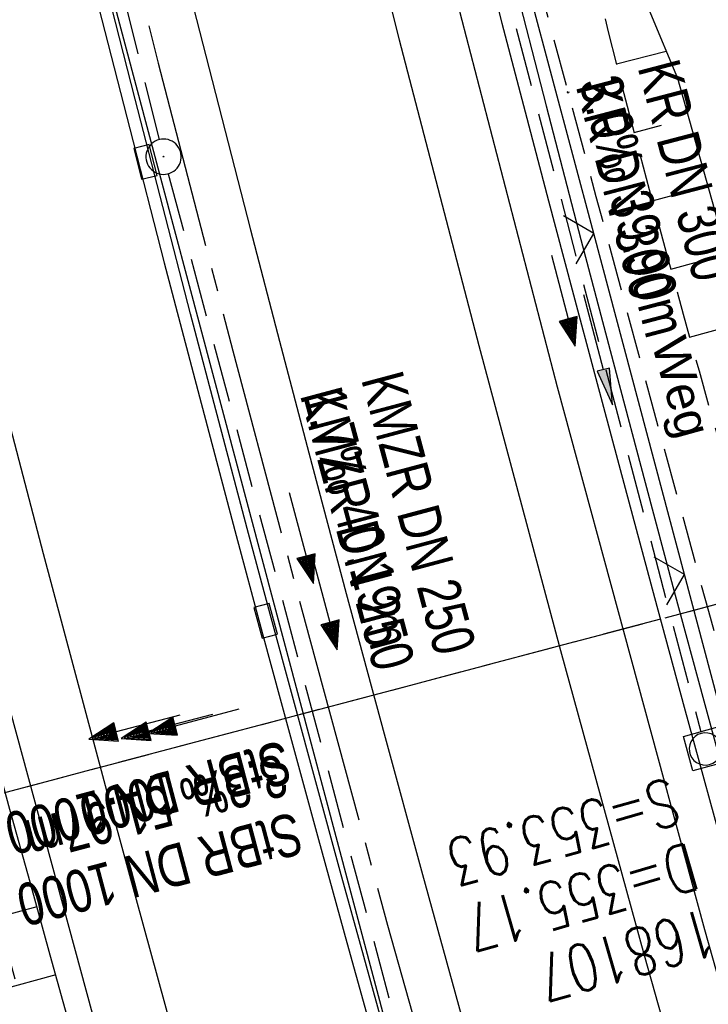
# Model space of a CAD drawing. Extents: x 508896 to 509497, y 457065 to 458031.
# Tile 27 of 45: x 509076 to 509106, y 457753 to 457795. Entities that reach past the tile are written whole.
import ezdxf

# ---------------------------------------------------------------- set-up
doc = ezdxf.new("R2010")
doc.units = 0
doc.header["$LTSCALE"] = 10
doc.header["$MEASUREMENT"] = 0
for name, pattern in [('ACAD_ISO16W100', [73, 15, -6.5, 15, -6.5, 15, -7, 1, -7]), ('ACHSE', [5.5, 4, -0.5, 0.5, -0.5]), ('AUSGEZOGEN', [0]), ('LT00', [0]), ('LT11', [0.3, 0.2, -0.1]), ('LT12', [0.4, 0.3, -0.1]), ('STRICHLINIE2', [0.375, 0.25, -0.125])]:
    doc.linetypes.add(name, pattern=pattern)
doc.layers.get('0').update_dxf_attribs({"linetype": 'LT00'})
for name, color, linetype in [('--EK_FBR', 1, 'LT00'), ('--EK_Halt-Pfeil', 4, 'LT00'), ('--EK_Haltung', 7, 'STRICHLINIE2'), ('--EK_Haltung-Text', 140, 'LT00'), ('--EK_Schacht-Text', 5, 'LT00'), ('--EL_Halt-Pfeil', 4, 'LT00'), ('--EL_Haltung', 182, 'STRICHLINIE2'), ('--EL_Haltung-Text', 182, 'LT00'), ('-AX-093', 35, 'ACHSE'), ('BAB-KABEL', 220, 'ACAD_ISO16W100'), ('DL', 182, 'LT12'), ('DL_PFEIL', 201, 'LT00'), ('DL_TEXT', 182, 'LT00'), ('FELDWEG_TEXT', 250, 'Continuous'), ('PFEIL', 140, 'AUSGEZOGEN'), ('V113_AFBR_BAB', 250, 'LT00'), ('V113_BOESCH', 250, 'LT00'), ('V113_BOSCHUNG', 250, 'LT00'), ('V113_FELDWEG', 250, 'LT11'), ('V113_GRABEN', 250, 'LT00'), ('V113_H_BORD', 8, 'LT00'), ('V113_KA_MULD', 182, 'LT00'), ('V113_KA_PRUF', 182, 'LT00'), ('V113_LD_MARK', 250, 'LT00'), ('V113_RINNE', 182, 'LT00'), ('V113_SINKK', 182, 'LT00'), ('V113_ZAUN', 40, 'LT00')]:
    doc.layers.add(name, color=color, linetype=linetype)
doc.styles.add('Beschrift', font='ARIAL.TTF')
doc.styles.add('Haltungsbeschriftung', font='ARIAL.TTF', dxfattribs={"width": 0.75})
doc.styles.add('schachtbeschriftung', font='romans.shx', dxfattribs={"width": 0.75, "height": 2})

# ---------------------------------------------------------------- blocks, each defined once
blk = doc.blocks.new('Pfreil3')
at = {"layer": 'PFEIL'}
blk.add_hatch(color=256, dxfattribs=at).paths.add_polyline_path([(-1.549, 0.273), (-1.549, -0.273), (0, 0)])
for p, q in [((-1.549, 0), (-4.831, 0)), ((-1.549, -0.273), (-1.549, 0.273)), ((-1.549, 0.273), (0, 0)), ((0, 0), (-1.549, -0.273))]:
    blk.add_line(p, q, dxfattribs=at)
blk = doc.blocks.new('SYMB0003')
at = {"color": 0, "linetype": 'ByBlock'}
for p, q in [((-0.015712, 0), (0.010166, 0.012015)), ((0, -0.021257), (-0.015712, 0)), ((0.010166, 0.012015), (0, -0.021257))]:
    blk.add_line(p, q, dxfattribs=at)
for points in [[(-0.031395, 0.499013), (-0.093691, 0.491144), (-0.154509, 0.475528), (-0.21289, 0.452414), (-0.267913, 0.422164), (-0.318712, 0.385257), (-0.364484, 0.342274), (-0.404509, 0.293893), (-0.438154, 0.240877), (-0.464888, 0.184062), (-0.484292, 0.124345), (-0.496058, 0.062667), (-0.5, 0)], [(0.5, 0), (0.496057, 0.062667), (0.484292, 0.124345), (0.464888, 0.184062), (0.438153, 0.240877), (0.404509, 0.293893), (0.364484, 0.342274), (0.318712, 0.385257), (0.267913, 0.422164), (0.21289, 0.452414), (0.154509, 0.475528), (0.093691, 0.491144), (0.031395, 0.499013), (-0.031395, 0.499013)], [(-0.5, 0), (-0.496058, -0.062667), (-0.484292, -0.124345), (-0.464888, -0.184062), (-0.438154, -0.240877), (-0.404509, -0.293893), (-0.364485, -0.342274), (-0.318712, -0.385257), (-0.267914, -0.422164), (-0.21289, -0.452414), (-0.154509, -0.475529), (-0.093691, -0.491144), (-0.031395, -0.499014), (0.031395, -0.499014)], [(0.031395, -0.499014), (0.093691, -0.491144), (0.154509, -0.475529), (0.21289, -0.452414), (0.267914, -0.422164), (0.318712, -0.385257), (0.364485, -0.342274), (0.404509, -0.293893), (0.438154, -0.240877), (0.464889, -0.184062), (0.484292, -0.124345), (0.496058, -0.062667), (0.5, 0)]]:
    blk.add_lwpolyline(points, dxfattribs=at)
blk = doc.blocks.new('SYMB0011')
at = {"color": 0, "linetype": 'ByBlock'}
for p, q in [((0.5, 0), (-0.5, 0)), ((0, 0.5), (0, -0.5))]:
    blk.add_line(p, q, dxfattribs=at)
blk = doc.blocks.new('SYMB0024')
at = {"color": 0, "linetype": 'ByBlock'}
for p, q in [((-0.5, 0.5), (0, 0)), ((0, 0), (0.5, 0.5))]:
    blk.add_line(p, q, dxfattribs=at)
blk = doc.blocks.new('SYMB0652')
at = {"color": 0, "linetype": 'ByBlock'}
blk.add_lwpolyline([(-0.15, -0.075), (0.15, -0.075), (0.15, 0.075), (-0.15, 0.075), (-0.15, -0.075)], dxfattribs=at)
blk = doc.blocks.new('SYMB1210')
at = {"color": 0, "linetype": 'ByBlock'}
blk.add_line((0.018815, -0.179014), (0.055623, -0.17119), dxfattribs=at)
for points in [[(-0.2, -0.2), (-0.2, 0.2), (0.2, 0.2), (0.2, -0.2), (-0.2, -0.2)], [(0.018815, 0.179014), (-0.018815, 0.179014), (-0.055623, 0.17119), (-0.09, 0.155885), (-0.120444, 0.133766), (-0.145623, 0.105801), (-0.164438, 0.073213), (-0.176067, 0.037424), (-0.18, 0)], [(0.18, 0), (0.176067, 0.037424), (0.164438, 0.073213), (0.145623, 0.105801), (0.120444, 0.133766), (0.09, 0.155885), (0.055623, 0.17119), (0.018815, 0.179014)], [(-0.18, 0), (-0.176067, -0.037424), (-0.164438, -0.073213), (-0.145623, -0.105801), (-0.120444, -0.133766), (-0.09, -0.155885), (-0.055623, -0.17119), (-0.018815, -0.179014), (0.018815, -0.179014)], [(0.055623, -0.17119), (0.09, -0.155885), (0.120444, -0.133766), (0.145623, -0.105801), (0.164438, -0.073213), (0.176067, -0.037424), (0.18, 0)]]:
    blk.add_lwpolyline(points, dxfattribs=at)
blk = doc.blocks.new('SYMB0070')
at = {"color": 0, "linetype": 'ByBlock'}
for p, q in [((-0.5, 0), (0.2, 0)), ((0.5, 0), (0.2, 0.1)), ((0.2, 0.1), (0.2, 0)), ((0.468, 0), (0.21, 0.086)), ((0.21, 0.086), (0.21, -0.086)), ((0.21, -0.086), (0.468, 0)), ((0.22, -0.072), (0.437, 0)), ((0.23, -0.058), (0.405, 0)), ((0.24, -0.045), (0.374, 0)), ((0.342, 0), (0.25, 0.031)), ((0.25, 0.031), (0.25, -0.031)), ((0.25, -0.031), (0.342, 0)), ((0.26, -0.017), (0.31, 0)), ((0.27, -0.003), (0.279, 0))]:
    blk.add_line(p, q, dxfattribs=at)
for points in [[(0.2, 0), (0.2, -0.1), (0.5, 0)], [(0.437, 0), (0.22, 0.072), (0.22, -0.072)], [(0.405, 0), (0.23, 0.058), (0.23, -0.058)], [(0.374, 0), (0.24, 0.045), (0.24, -0.045)], [(0.31, 0), (0.26, 0.017), (0.26, -0.017)], [(0.279, 0), (0.27, 0.003), (0.27, -0.003)]]:
    blk.add_lwpolyline(points, dxfattribs=at)

msp = doc.modelspace()

# ---------------------------------------------------------------- linework, layer by layer
at = {"layer": '--EK_FBR'}
for points in [[(509118.866, 457710.525), (509111.875, 457733.915), (509105.573, 457756.287), (509099.311, 457779.351), (509093.246, 457802.736), (509088.446, 457822.548), (509082.751, 457846.651), (509077.808, 457868.846), (509072.927, 457892.132), (509068.281, 457915.614), (509064, 457939.002), (509059.781, 457963.33), (509056.225, 457985.851), (509055.658, 457989.641)], [(509093.657, 457704.002), (509086.933, 457726.568), (509080.559, 457749.081), (509074.608, 457770.998), (509068.782, 457793.524), (509062.994, 457817.153), (509057.11, 457842.371), (509053.614, 457857.897), (509049.251, 457878.459), (509044.777, 457900.436), (509040.408, 457923.488), (509036.279, 457946.653), (509032.268, 457970.926), (509030.876, 457980.072)]]:
    msp.add_lwpolyline(points, dxfattribs=at)
at = {"layer": '--EK_FBR', "color": 2}
msp.add_lwpolyline([(509083.854, 457795.517), (509085.065, 457790.774), (509086.285, 457786.033), (509087.515, 457781.295), (509088.758, 457776.56), (509090.347, 457770.582), (509091.956, 457764.609), (509093.584, 457758.641), (509095.23, 457752.678), (509096.715, 457747.351), (509098.214, 457742.027), (509099.727, 457736.707), (509101.255, 457731.392), (509102.957, 457725.537)], dxfattribs=at)
at = {"layer": '--EK_Haltung'}
for p, q in [((509082.413, 457789.866), (509073.203, 457827.074)), ((509095.66, 457801.841), (509105.401, 457764.699)), ((509082.787, 457788.413), (509092.788, 457751.043)), ((509114.558, 457772.364), (509065.773, 457759.445))]:
    msp.add_line(p, q, dxfattribs=at)
at = {"layer": '--EL_Haltung'}
for p, q in [((509082.413, 457789.866), (509073.203, 457827.074)), ((509095.66, 457801.841), (509105.401, 457764.699)), ((509082.787, 457788.413), (509092.788, 457751.043)), ((509114.558, 457772.364), (509065.773, 457759.445))]:
    msp.add_line(p, q, dxfattribs=at)
at = {"layer": '-AX-093', "ltscale": 0.2}
msp.add_lwpolyline([(509043.273, 457984.858), (509044.222, 457978.663), (509046.216, 457966.188), (509048.288, 457953.726), (509050.439, 457941.277), (509052.669, 457928.842), (509054.977, 457916.422), (509057.364, 457904.016), (509059.83, 457891.626), (509062.374, 457879.251), (509064.996, 457866.893), (509067.697, 457854.552), (509070.475, 457842.228), (509073.332, 457829.922), (509076.266, 457817.634), (509079.279, 457805.365), (509082.369, 457793.116), (509085.536, 457780.886), (509088.781, 457768.676), (509092.103, 457756.488), (509095.502, 457744.32), (509098.978, 457732.175), (509102.531, 457720.051)], dxfattribs=at)
at = {"layer": 'BAB-KABEL', "ltscale": 0.03, "flags": 128}
msp.add_lwpolyline([(509027.439, 457978.744), (509029.992, 457962.287), (509036.078, 457925.561), (509042.53, 457891.088), (509050.199, 457856.608), (509058.308, 457823.548), (509063.573, 457801.983), (509070.716, 457774.03), (509076.001, 457755.232), (509080.344, 457739.422), (509090.908, 457703.838), (509097.734, 457681.362), (509107.502, 457647.716), (509111.875, 457634.115), (509120.021, 457610.435), (509126.819, 457590.343), (509133.907, 457568.294), (509141.674, 457548.685), (509152.536, 457521.068), (509161.517, 457500.799), (509168.375, 457485.506), (509176.765, 457466.898), (509181.801, 457454.992), (509189.699, 457436.662), (509196.246, 457421.569), (509205.148, 457401.069), (509215.566, 457378.886), (509222.29, 457363.753), (509225.647, 457356.877), (509234.558, 457339.558), (509240.768, 457328.992), (509247.494, 457315.697), (509253.706, 457303.621), (509259.411, 457292.888), (509271.508, 457267.522), (509283.446, 457244.117), (509295.196, 457221.979), (509305.267, 457201.686), (509314.935, 457182.403), (509327.66, 457157.094), (509343.187, 457126.022), (509350.453, 457111.908)], dxfattribs=at)
at = {"layer": 'DL'}
msp.add_line((509114.51, 457772.351), (509065.822, 457759.458), dxfattribs=at)
at = {"layer": 'V113_AFBR_BAB'}
for points in [[(509118.866, 457710.525), (509111.875, 457733.915), (509105.573, 457756.287), (509099.311, 457779.351), (509093.246, 457802.736), (509088.446, 457822.548), (509082.751, 457846.651), (509077.808, 457868.846), (509072.927, 457892.132), (509068.281, 457915.614), (509064, 457939.002), (509059.781, 457963.33), (509056.225, 457985.851), (509055.658, 457989.641)], [(509093.657, 457704.002), (509086.933, 457726.568), (509080.559, 457749.081), (509074.608, 457770.998), (509068.782, 457793.524), (509062.994, 457817.153), (509057.11, 457842.371), (509053.614, 457857.897), (509049.251, 457878.459), (509044.777, 457900.436), (509040.408, 457923.488), (509036.279, 457946.653), (509032.268, 457970.926), (509030.876, 457980.072)]]:
    msp.add_lwpolyline(points, dxfattribs=at)
at = {"layer": 'V113_AFBR_BAB', "color": 0}
msp.add_lwpolyline([(509083.854, 457795.517), (509085.065, 457790.774), (509086.285, 457786.033), (509087.515, 457781.295), (509088.758, 457776.56), (509090.347, 457770.582), (509091.956, 457764.609), (509093.584, 457758.641), (509095.23, 457752.678), (509096.715, 457747.351), (509098.214, 457742.027), (509099.727, 457736.707), (509101.255, 457731.392), (509102.957, 457725.537)], dxfattribs=at)
at = {"layer": 'V113_BOESCH'}
for points in [[(509098.678, 457806.231), (509104.414, 457792.469), (509111.718, 457766.475), (509118.593, 457741.984), (509122.675, 457728.88), (509125.038, 457723.294), (509126.355, 457721.61)], [(509098.678, 457806.231), (509104.414, 457792.469), (509111.718, 457766.475), (509118.593, 457741.984), (509122.675, 457728.88), (509125.038, 457723.294), (509126.355, 457721.61)], [(509086.875, 457722.749), (509085.776, 457726.534), (509084.859, 457729.739), (509083.953, 457732.947), (509083.054, 457736.157), (509082.162, 457739.368), (509081.273, 457742.581), (509080.386, 457745.795), (509079.499, 457749.008), (509078.641, 457752.107), (509077.783, 457755.207), (509076.925, 457758.306), (509076.07, 457761.406), (509075.22, 457764.507), (509074.375, 457767.61), (509073.538, 457770.715), (509072.533, 457774.491), (509071.539, 457778.269), (509070.556, 457782.051), (509069.58, 457785.835), (509068.61, 457789.62), (509067.645, 457793.406), (509066.639, 457797.364)]]:
    msp.add_lwpolyline(points, dxfattribs=at)
at = {"layer": 'V113_BOSCHUNG'}
for p, q in [((509101.813, 457793.082), (509103.933, 457793.624)), ((509102.563, 457790.172), (509103.726, 457790.476)), ((509103.334, 457787.266), (509105.699, 457787.899)), ((509104.123, 457784.364), (509105.316, 457784.69)), ((509104.925, 457781.466), (509107.318, 457782.135)), ((509077.211, 457757.271), (509075.17, 457756.703)), ((509078.012, 457754.38), (509073.938, 457753.247))]:
    msp.add_line(p, q, dxfattribs=at)
at = {"layer": 'V113_FELDWEG', "flags": 128}
for points in [[(509061.669, 457991.962), (509062.2, 457988.396), (509063.129, 457982.25), (509064.071, 457976.105), (509065.023, 457969.961), (509065.503, 457966.894), (509065.986, 457963.827), (509066.476, 457960.761), (509066.974, 457957.697), (509067.482, 457954.634), (509068.001, 457951.573), (509068.534, 457948.515), (509069.075, 457945.497), (509069.627, 457942.482), (509070.189, 457939.468), (509070.756, 457936.455), (509071.327, 457933.443), (509071.897, 457930.43), (509072.465, 457927.417), (509073.026, 457924.403), (509073.5, 457921.819), (509073.97, 457919.235), (509074.438, 457916.65), (509074.906, 457914.065), (509075.377, 457911.481), (509075.852, 457908.897), (509076.335, 457906.316), (509076.827, 457903.736), (509077.331, 457901.158), (509077.923, 457898.218), (509078.53, 457895.282), (509079.151, 457892.348), (509079.783, 457889.416), (509080.423, 457886.486), (509081.068, 457883.556), (509081.716, 457880.628), (509082.365, 457877.7), (509083.012, 457874.771), (509083.851, 457870.941), (509084.684, 457867.111), (509085.513, 457863.279), (509086.338, 457859.446), (509087.161, 457855.614), (509087.985, 457851.781), (509088.811, 457847.948), (509089.419, 457845.138), (509090.032, 457842.328), (509090.653, 457839.521), (509091.285, 457836.716), (509091.93, 457833.914), (509092.594, 457831.117), (509093.277, 457828.324), (509093.737, 457826.494), (509094.204, 457824.666), (509094.675, 457822.839), (509095.145, 457821.012), (509095.613, 457819.184), (509096.074, 457817.355), (509096.525, 457815.523), (509096.969, 457813.668), (509097.403, 457811.81), (509097.831, 457809.951), (509098.255, 457808.091), (509098.678, 457806.231), (509099.22, 457803.87), (509099.768, 457801.51), (509100.324, 457799.152), (509100.891, 457796.796), (509101.471, 457794.444), (509102.064, 457792.096), (509102.692, 457789.677), (509103.335, 457787.262), (509103.99, 457784.851), (509104.654, 457782.441), (509105.325, 457780.033), (509106, 457777.627), (509106.677, 457775.22), (509107.352, 457772.814), (509108.024, 457770.406), (509108.689, 457767.996), (509109.346, 457765.584), (509109.945, 457763.348), (509110.538, 457761.11), (509111.129, 457758.871), (509111.721, 457756.633), (509112.319, 457754.396), (509112.925, 457752.163), (509113.545, 457749.933), (509114.182, 457747.707), (509114.839, 457745.488), (509115.52, 457743.276), (509116.23, 457741.072), (509116.763, 457739.48), (509117.309, 457737.891), (509117.862, 457736.305), (509118.419, 457734.719), (509118.975, 457733.134), (509119.526, 457731.547), (509120.067, 457729.958), (509120.594, 457728.365), (509121.102, 457726.767), (509121.588, 457725.163), (509122.046, 457723.551), (509122.472, 457721.93), (509122.766, 457720.722), (509123.045, 457719.509), (509123.314, 457718.293), (509123.577, 457717.076), (509123.84, 457715.859), (509124.107, 457714.643), (509124.383, 457713.429), (509124.879, 457711.384), (509125.412, 457709.349), (509125.975, 457707.322), (509126.565, 457705.303), (509127.179, 457703.289), (509127.81, 457701.281), (509128.457, 457699.276), (509129.113, 457697.274), (509129.775, 457695.274), (509130.438, 457693.274), (509131.099, 457691.273), (509131.944, 457688.686), (509132.779, 457686.097), (509133.608, 457683.507), (509134.433, 457680.916), (509135.257, 457678.325), (509136.082, 457675.735), (509136.911, 457673.147), (509137.746, 457670.561), (509138.59, 457667.978), (509139.341, 457665.708), (509140.098, 457663.44), (509140.857, 457661.171), (509141.614, 457658.902), (509142.365, 457656.63), (509143.108, 457654.355), (509143.839, 457652.074), (509144.356, 457650.43), (509144.869, 457648.784), (509145.382, 457647.138), (509145.899, 457645.493), (509146.424, 457643.852), (509146.962, 457642.215), (509147.517, 457640.585), (509148.092, 457638.963), (509148.692, 457637.35), (509149.321, 457635.748), (509149.983, 457634.16), (509150.682, 457632.586), (509151.422, 457631.028), (509151.765, 457630.338), (509152.108, 457629.647), (509152.441, 457628.954), (509152.755, 457628.255), (509153.041, 457627.545), (509153.308, 457626.77), (509153.54, 457625.982), (509153.743, 457625.184), (509153.925, 457624.379), (509154.095, 457623.569), (509154.261, 457622.757), (509154.429, 457621.946), (509154.607, 457621.138), (509154.804, 457620.335), (509155.033, 457619.513), (509155.284, 457618.698), (509155.552, 457617.888), (509155.831, 457617.082), (509156.116, 457616.277), (509163.031, 457596.871), (509169.695, 457579.416), (509175.965, 457562.519)], [(509059.167, 457990.996), (509059.62, 457988.073), (509060.112, 457984.957), (509060.61, 457981.841), (509061.11, 457978.725), (509061.611, 457975.61), (509062.109, 457972.494), (509062.601, 457969.377), (509063.012, 457966.737), (509063.421, 457964.096), (509063.829, 457961.455), (509064.241, 457958.814), (509064.659, 457956.175), (509065.085, 457953.537), (509065.524, 457950.902), (509065.978, 457948.269), (509066.417, 457945.815), (509066.869, 457943.363), (509067.332, 457940.913), (509067.802, 457938.465), (509068.278, 457936.017), (509068.756, 457933.569), (509069.234, 457931.122), (509069.71, 457928.674), (509070.18, 457926.225), (509070.643, 457923.775), (509071.111, 457921.238), (509071.571, 457918.699), (509072.026, 457916.16), (509072.478, 457913.619), (509072.93, 457911.08), (509073.386, 457908.54), (509073.848, 457906.002), (509074.318, 457903.466), (509074.801, 457900.932), (509075.381, 457897.984), (509075.978, 457895.04), (509076.59, 457892.099), (509077.215, 457889.16), (509077.849, 457886.223), (509078.49, 457883.288), (509079.137, 457880.353), (509079.785, 457877.419), (509080.433, 457874.485), (509081.271, 457870.674), (509082.105, 457866.863), (509082.938, 457863.051), (509083.77, 457859.24), (509084.604, 457855.429), (509085.441, 457851.618), (509086.283, 457847.809), (509087.805, 457840.994), (509089.347, 457834.183), (509090.907, 457827.376), (509091.628, 457824.256), (509092.355, 457821.137), (509093.09, 457818.02), (509093.833, 457814.906), (509094.588, 457811.794), (509095.357, 457808.686), (509096.14, 457805.581), (509096.848, 457802.833), (509097.566, 457800.089), (509098.293, 457797.346), (509099.026, 457794.605), (509099.761, 457791.864), (509100.946, 457787.454), (509102.133, 457783.044), (509103.324, 457778.635), (509104.521, 457774.228), (509105.724, 457769.823), (509106.935, 457765.42), (509108.332, 457760.39), (509109.742, 457755.363), (509111.168, 457750.341), (509112.609, 457745.323), (509114.067, 457740.31), (509115.241, 457736.321), (509116.424, 457732.334), (509117.617, 457728.35), (509118.816, 457724.368), (509120.021, 457720.388), (509121.231, 457716.41), (509122.444, 457712.432), (509123.778, 457708.066), (509125.116, 457703.7), (509126.457, 457699.336), (509127.803, 457694.974), (509129.155, 457690.613), (509130.356, 457686.758), (509131.564, 457682.906), (509132.781, 457679.056), (509134.007, 457675.209), (509135.244, 457671.366), (509136.494, 457667.527), (509137.358, 457664.901), (509138.226, 457662.277), (509139.098, 457659.654), (509139.97, 457657.031), (509140.842, 457654.408), (509141.712, 457651.784), (509142.43, 457649.61), (509143.147, 457647.435), (509143.867, 457645.261), (509144.591, 457643.089), (509145.323, 457640.919), (509146.064, 457638.753), (509146.819, 457636.591), (509147.588, 457634.435), (509148.375, 457632.285), (509149.183, 457630.143), (509149.752, 457628.67), (509150.327, 457627.2), (509150.903, 457625.729), (509151.475, 457624.258), (509152.038, 457622.783), (509152.586, 457621.303), (509153.116, 457619.816), (509153.469, 457618.785), (509153.813, 457617.751), (509154.151, 457616.714), (509154.487, 457615.677), (509161.552, 457595.925), (509168.263, 457578.46), (509174.497, 457561.824)]]:
    msp.add_lwpolyline(points, dxfattribs=at)
at = {"layer": 'V113_GRABEN'}
for points in [[(509095.985, 457798.599), (509096.959, 457794.818), (509097.943, 457791.038), (509098.935, 457787.261), (509099.934, 457783.486), (509100.938, 457779.712), (509102.182, 457775.058), (509103.433, 457770.405), (509104.692, 457765.755), (509105.961, 457761.107), (509107.241, 457756.463), (509108.475, 457752.032), (509109.72, 457747.603), (509110.974, 457743.178), (509112.238, 457738.755), (509113.509, 457734.334), (509114.634, 457730.442), (509115.767, 457726.553), (509116.907, 457722.666)], [(509097.373, 457796.983), (509098.833, 457791.299), (509100.309, 457785.618), (509101.8, 457779.942), (509103.031, 457775.298), (509104.273, 457770.657), (509105.526, 457766.019), (509106.792, 457761.385), (509108.07, 457756.754), (509109.307, 457752.324), (509110.555, 457747.896), (509111.815, 457743.472), (509113.084, 457739.051), (509114.361, 457734.632), (509115.493, 457730.742), (509116.631, 457726.853), (509117.778, 457722.968)]]:
    msp.add_lwpolyline(points, dxfattribs=at)
at = {"layer": 'V113_H_BORD'}
msp.add_lwpolyline([(509042.253, 457984.465), (509051.959, 457925.916), (509063.647, 457867.236), (509080.341, 457796.2), (509092.218, 457751.548), (509119.942, 457660.357), (509144.412, 457590.771), (509169.438, 457526.599), (509196.658, 457462.522), (509226.846, 457396.406), (509237.291, 457374.302), (509273.52, 457300.185), (509300.023, 457247.768), (509301.774, 457242.872), (509307.307, 457232.156), (509330.363, 457187.458), (509366.292, 457118.024)], dxfattribs=at)
at = {"layer": 'V113_LD_MARK'}
for points in [[(509052.92, 457988.583), (509054.901, 457975.837), (509056.989, 457962.966), (509059.193, 457949.934), (509061.485, 457936.917), (509063.864, 457923.916), (509066.33, 457910.931), (509068.884, 457897.963), (509071.523, 457885.012), (509074.249, 457872.079), (509077.061, 457859.164), (509079.958, 457846.269), (509082.987, 457833.196), (509086.103, 457820.144), (509089.307, 457807.113), (509092.598, 457794.104), (509095.977, 457781.117), (509099.442, 457768.154), (509102.995, 457755.213), (509106.618, 457742.355), (509110.326, 457729.521), (509114.121, 457716.712)], [(509033.755, 457981.183), (509035.709, 457968.802), (509037.796, 457956.119), (509039.963, 457943.449), (509042.212, 457930.794), (509044.542, 457918.152), (509046.952, 457905.526), (509049.442, 457892.915), (509052.011, 457880.319), (509054.66, 457867.741), (509057.388, 457855.179), (509060.194, 457842.635), (509063.079, 457830.109), (509066.041, 457817.601), (509068.802, 457806.244), (509071.628, 457794.903), (509074.518, 457783.579), (509077.475, 457772.273), (509080.497, 457760.984), (509083.586, 457749.714), (509086.742, 457738.462), (509089.966, 457727.23), (509093.258, 457716.017)]]:
    msp.add_lwpolyline(points, dxfattribs=at)
at = {"layer": 'V113_RINNE'}
for points in [[(509079.697, 457796.015), (509081.153, 457790.317), (509082.624, 457784.623), (509084.113, 457778.933), (509085.62, 457773.249), (509086.795, 457768.87), (509087.981, 457764.494), (509089.176, 457760.121), (509090.377, 457755.749), (509091.584, 457751.379), (509092.588, 457747.756), (509093.596, 457744.134), (509094.609, 457740.513), (509095.629, 457736.895), (509096.658, 457733.278), (509097.696, 457729.665), (509098.808, 457725.841), (509099.93, 457722.02)], [(509100.445, 457722.153), (509099.321, 457725.981), (509098.209, 457729.813), (509097.173, 457733.425), (509096.146, 457737.04), (509095.127, 457740.657), (509094.114, 457744.276), (509093.107, 457747.896), (509092.103, 457751.517), (509091.098, 457755.151), (509090.096, 457758.785), (509089.099, 457762.421), (509088.107, 457766.058), (509087.122, 457769.698), (509086.145, 457773.339), (509084.937, 457777.895), (509083.742, 457782.455), (509082.559, 457787.017), (509081.387, 457791.583), (509080.224, 457796.151)]]:
    msp.add_lwpolyline(points, dxfattribs=at)
at = {"layer": 'V113_ZAUN'}
for p, q in [((509100.853, 457785.877), (509097.003, 457800.374)), ((509104.703, 457771.379), (509100.853, 457785.877)), ((509108.553, 457756.882), (509104.703, 457771.379))]:
    msp.add_line(p, q, dxfattribs=at)

# ---------------------------------------------------------------- block references
at = {"layer": '--EK_Halt-Pfeil', "yscale": 4, "zscale": 4}
for p, xscale, rotation in [((509099.563, 457783.017), 3.999999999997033, 284.694179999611), ((509089.449, 457770.123), 3.999999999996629, 284.9839899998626), ((509081.354, 457764.902), 4.000000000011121, 194.831330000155)]:
    msp.add_blockref('SYMB0070', p, dxfattribs=dict(at, xscale=xscale, rotation=rotation))
at = {"layer": '--EL_Halt-Pfeil', "yscale": 4, "zscale": 4}
for p, xscale, rotation in [((509099.563, 457783.017), 3.999999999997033, 284.694179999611), ((509088.434, 457772.935), 3.999999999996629, 284.9839899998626), ((509082.73, 457764.929), 4.000000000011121, 194.831330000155)]:
    msp.add_blockref('SYMB0070', p, dxfattribs=dict(at, xscale=xscale, rotation=rotation))
at = {"layer": 'DL_PFEIL', "xscale": 4.000000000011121, "yscale": 4, "zscale": 4, "rotation": 194.831330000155}
msp.add_blockref('SYMB0070', (509083.855, 457765.147), dxfattribs=at)
at = {"layer": 'PFEIL', "xscale": -1, "rotation": 104.5846808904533}
msp.add_blockref('Pfreil3', (509101.652, 457778.59), dxfattribs=at)
at = {"layer": 'V113_FELDWEG', "xscale": 0.1000000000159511, "yscale": 0.09999999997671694, "zscale": 0.1, "rotation": 291.1131099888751}
for p in [(509102.064, 457792.096), (509099.761, 457791.864)]:
    msp.add_blockref('SYMB0011', p, dxfattribs=at)
at = {"layer": 'V113_KA_MULD', "xscale": 3.800000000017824, "yscale": 3.799999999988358, "zscale": 3.8, "rotation": 285.2700316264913}
msp.add_blockref('SYMB1210', (509105.591, 457763.974), dxfattribs=at)
at = {"layer": 'V113_KA_PRUF', "xscale": 1.499999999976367, "yscale": 1.5, "zscale": 1.5, "rotation": 291.1131099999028}
msp.add_blockref('SYMB0003', (509082.593, 457789.138), dxfattribs=at)
at = {"layer": 'V113_SINKK', "zscale": 4.5}
for p, xscale, yscale, rotation in [((509081.819, 457788.916), 4.500000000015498, 4.500000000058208, 104.3986310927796), ((509086.926, 457769.416), 4.50000000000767, 4.5, 285.1445102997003)]:
    msp.add_blockref('SYMB0652', p, dxfattribs=dict(at, xscale=xscale, yscale=yscale, rotation=rotation))
at = {"layer": 'V113_ZAUN', "xscale": 2.099999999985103, "yscale": 2.099999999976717, "zscale": 2.1, "rotation": 104.8725500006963}
for p in [(509100.853, 457785.877), (509104.703, 457771.379)]:
    msp.add_blockref('SYMB0024', p, dxfattribs=at)

# ---------------------------------------------------------------- texts
at = {"layer": '--EK_Haltung-Text', "style": 'Haltungsbeschriftung', "width": 0.75}
for s, rotation, p in [('KR DN 300', -75.3058, (509102.709, 457792.94)), ('3.0‰ 39.90m', -75.3058, (509100.233, 457792.29)), ('KMZR DN 250', -75.016, (509090.97, 457779.686)), ('1.7‰ 40.19m', -75.016, (509088.497, 457779.024)), ('3.3‰ 51.97m', -165.1687, (509087.526, 457763.786)), ('StBR DN 1000', -165.1687, (509088.181, 457761.311))]:
    msp.add_text(s, height=1.8, rotation=rotation, dxfattribs=at).set_placement(p)
at = {"layer": '--EK_Schacht-Text', "style": 'schachtbeschriftung', "width": 0.75}
for s, p in [('S=353.93', (509104.112, 457762.774)), ('D=355.17', (509104.899, 457760.004)), ('168107', (509105.686, 457757.233))]:
    msp.add_text(s, height=2, rotation=-164.1442, dxfattribs=at).set_placement(p)
at = {"layer": '--EL_Haltung-Text', "style": 'Haltungsbeschriftung', "width": 0.75}
for s, rotation, p in [('KR DN 300', -75.3058, (509100.082, 457792.148)), ('KMZR DN 250', -75.016, (509088.373, 457779.022)), ('StBR DN 1000', -165.1687, (509087.685, 457764.352))]:
    msp.add_text(s, height=1.8, rotation=rotation, dxfattribs=at).set_placement(p)
at = {"layer": 'DL_TEXT', "style": 'Haltungsbeschriftung', "width": 0.75}
msp.add_text('StBR 1000', height=1.8, rotation=-165.1687, dxfattribs=at).set_placement((509087.696, 457764.322))
at = {"layer": 'FELDWEG_TEXT', "insert": (509102.86, 457781.106), "char_height": 1.5, "attachment_point": 7, "rotation": 285.533, "style": 'Beschrift'}
msp.add_mtext('Weg', dxfattribs=at)

doc.saveas('drawing.dxf')
